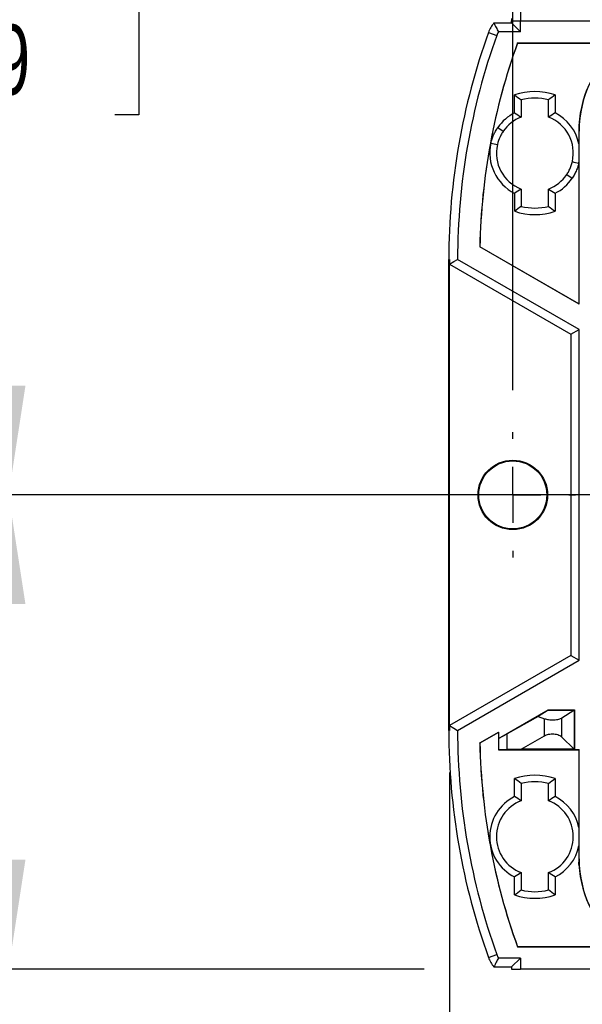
# Model space of a CAD drawing. Header units: millimetres. Extents: x 19 to 819, y 19 to 629.
# Tile 4 of 17: x 96 to 147, y 345 to 435. Entities that reach past the tile are written whole.
import ezdxf

# ---------------------------------------------------------------- set-up
doc = ezdxf.new("R2010")
doc.units = ezdxf.units.MM
doc.header["$LTSCALE"] = 3
doc.linetypes.add('SLD-Center', pattern=[19.05, 15.24, -1.27, 1.27, -1.27])
doc.linetypes.add('SLD-Solid', pattern=[0])
doc.layers.add('CENTER', color=40, linetype='SLD-Center')
doc.layers.add('DIMENSIONS', color=140, linetype='SLD-Solid', lineweight=25)
doc.styles.add('SLDTEXTSTYLE0', font='TXT', dxfattribs={"width": 0.7})
doc.dimstyles.new('SLDDIMSTYLE1', dxfattribs={"dimtxt": 6.474023, "dimasz": 9.906, "dimexe": 0, "dimexo": 0.0625, "dimgap": 1.618506, "dimtad": 0, "dimtih": 1, "dimtoh": 1, "dimdec": 1, "dimrnd": 1e-09, "dimzin": 12, "dimdsep": 46, "dimtxsty": 'SLDTEXTSTYLE0', "dimsah": 1, "dimcen": 0.09, "dimadec": 0, "dimazin": 3, "dimtfac": 1, "dimtdec": 1, "dimtofl": 0, "dimtmove": 0, "dimatfit": 3, "dimfxl": 0, "dimfrac": 2, "dimtolj": 1, "dimtzin": 12, "dimarcsym": 0})
doc.dimstyles.new('SLDDIMSTYLE2', dxfattribs={"dimtxt": 6.474023, "dimasz": 9.906, "dimexe": 0, "dimexo": 0.0625, "dimgap": 1.618506, "dimtad": 0, "dimtih": 1, "dimtoh": 1, "dimdec": 1, "dimrnd": 1e-09, "dimzin": 4, "dimdsep": 46, "dimtxsty": 'SLDTEXTSTYLE0', "dimsah": 1, "dimcen": 0.09, "dimadec": 0, "dimazin": 1, "dimtfac": 1, "dimtdec": 1, "dimtofl": 0, "dimtmove": 0, "dimatfit": 3, "dimfxl": 0, "dimfrac": 2, "dimtolj": 1, "dimtzin": 12, "dimarcsym": 0})

# ---------------------------------------------------------------- blocks, each defined once
blk = doc.blocks.new('_D_1')
at = {"layer": 'DIMENSIONS'}
for p, q in [((196.445, 387.836), (196.445, 265.835)), ((134.694, 366.485), (134.694, 265.835)), ((98.294, 275.36), (96.12, 275.36)), ((96.12, 275.36), (96.12, 265.07)), ((117.532, 275.36), (119.706, 275.36)), ((119.706, 275.36), (119.706, 265.07)), ((134.694, 275.36), (126.304, 275.36)), ((196.445, 275.36), (134.694, 275.36)), ((96.12, 265.07), (98.294, 265.07)), ((119.706, 265.07), (117.532, 265.07))]:
    blk.add_line(p, q, dxfattribs=at)
for points in [[(134.694, 275.36), (144.6, 273.836), (144.6, 276.884)], [(196.445, 275.36), (186.539, 276.884), (186.539, 273.836)]]:
    blk.add_solid(points, dxfattribs=at)
at = {"layer": 'DIMENSIONS', "char_height": 6.35, "attachment_point": 1, "style": 'SLDTEXTSTYLE0'}
for s, insert in [('61.8', (98.294, 284.995)), ('2.43', (98.294, 273.256))]:
    blk.add_mtext(s, dxfattribs=dict(at, insert=insert))
blk = doc.blocks.new('_D_2')
at = {"layer": 'DIMENSIONS'}
for p, q in [((176.481, 391.646), (85.233, 391.646)), ((94.758, 391.646), (94.758, 348.646)), ((192.635, 391.646), (181.053, 391.646)), ((132.408, 348.646), (85.233, 348.646)), ((94.758, 327.896), (94.758, 348.646)), ((44.801, 327.896), (42.627, 327.896)), ((42.627, 327.896), (42.627, 317.607)), ((64.04, 327.896), (66.214, 327.896)), ((66.214, 327.896), (66.214, 317.607)), ((75.708, 327.896), (94.758, 327.896)), ((42.627, 317.607), (44.801, 317.607)), ((66.214, 317.607), (64.04, 317.607))]:
    blk.add_line(p, q, dxfattribs=at)
for points in [[(94.758, 391.646), (93.234, 381.74), (96.282, 381.74)], [(94.758, 348.646), (96.282, 358.552), (93.234, 358.552)]]:
    blk.add_solid(points, dxfattribs=at)
at = {"layer": 'DIMENSIONS', "char_height": 6.35, "attachment_point": 1, "style": 'SLDTEXTSTYLE0'}
for s, insert in [('43.0', (44.801, 337.531)), ('1.69', (44.801, 325.792))]:
    blk.add_mtext(s, dxfattribs=dict(at, insert=insert))
blk = doc.blocks.new('_D_4')
at = {"layer": 'DIMENSIONS'}
for p, q in [((140.445, 401.146), (140.445, 579.671)), ((238.445, 401.146), (238.445, 579.671)), ((140.445, 570.146), (174.03, 570.146)), ((182.802, 570.146), (180.628, 570.146)), ((180.628, 570.146), (180.628, 559.857)), ((202.04, 570.146), (204.214, 570.146)), ((204.214, 570.146), (204.214, 559.857)), ((238.445, 570.146), (210.812, 570.146)), ((180.628, 559.857), (182.802, 559.857)), ((204.214, 559.857), (202.04, 559.857))]:
    blk.add_line(p, q, dxfattribs=at)
for points in [[(140.445, 570.146), (150.351, 568.622), (150.351, 571.67)], [(238.445, 570.146), (228.539, 571.67), (228.539, 568.622)]]:
    blk.add_solid(points, dxfattribs=at)
at = {"layer": 'DIMENSIONS', "char_height": 6.35, "attachment_point": 1, "style": 'SLDTEXTSTYLE0'}
for s, insert in [('98.0', (182.802, 579.781)), ('3.86', (182.802, 568.042))]:
    blk.add_mtext(s, dxfattribs=dict(at, insert=insert))
blk = doc.blocks.new('_D_5')
at = {"layer": 'DIMENSIONS'}
for p, q in [((189.445, 387.836), (189.445, 297.376)), ((134.694, 366.485), (134.694, 297.376)), ((95.023, 306.901), (92.849, 306.901)), ((92.849, 306.901), (92.849, 296.612)), ((114.261, 306.901), (116.435, 306.901)), ((116.435, 306.901), (116.435, 296.612)), ((134.694, 306.901), (123.033, 306.901)), ((189.445, 306.901), (134.694, 306.901)), ((92.849, 296.612), (95.023, 296.612)), ((116.435, 296.612), (114.261, 296.612))]:
    blk.add_line(p, q, dxfattribs=at)
for points in [[(134.694, 306.901), (144.6, 305.377), (144.6, 308.425)], [(189.445, 306.901), (179.539, 308.425), (179.539, 305.377)]]:
    blk.add_solid(points, dxfattribs=at)
at = {"layer": 'DIMENSIONS', "char_height": 6.35, "attachment_point": 1, "style": 'SLDTEXTSTYLE0'}
for s, insert in [('54.8', (95.023, 316.536)), ('2.16', (95.023, 304.798))]:
    blk.add_mtext(s, dxfattribs=dict(at, insert=insert))
blk = doc.blocks.new('_D_9')
at = {"layer": 'DIMENSIONS'}
for p, q in [((185.635, 477.646), (85.233, 477.646)), ((94.758, 477.646), (94.758, 448.141)), ((85.139, 436.402), (82.965, 436.402)), ((82.965, 436.402), (82.965, 426.113)), ((104.377, 436.402), (106.551, 436.402)), ((106.551, 436.402), (106.551, 426.113)), ((82.965, 426.113), (85.139, 426.113)), ((106.551, 426.113), (104.377, 426.113)), ((94.758, 391.646), (94.758, 424.663)), ((185.635, 391.646), (85.233, 391.646))]:
    blk.add_line(p, q, dxfattribs=at)
for points in [[(94.758, 477.646), (93.234, 467.74), (96.282, 467.74)], [(94.758, 391.646), (96.282, 401.552), (93.234, 401.552)]]:
    blk.add_solid(points, dxfattribs=at)
at = {"layer": 'DIMENSIONS', "char_height": 6.35, "attachment_point": 1, "style": 'SLDTEXTSTYLE0'}
for s, insert in [('86.0', (85.139, 446.037)), ('3.39', (85.139, 434.298))]:
    blk.add_mtext(s, dxfattribs=dict(at, insert=insert))
blk = doc.blocks.new('SW_CENTERMARKSYMBOL_14')
at = {"layer": 'CENTER', "color": 0}
for p, q in [((0, 5.08), (0, 5.69)), ((0, 0), (0, 2.54)), ((-5.08, 0), (-5.69, 0)), ((0, 0), (-2.54, 0)), ((0, 0), (0, -2.54)), ((0, 0), (2.54, 0)), ((5.08, 0), (5.69, 0)), ((0, -5.08), (0, -5.69))]:
    blk.add_line(p, q, dxfattribs=at)

msp = doc.modelspace()

# ---------------------------------------------------------------- linework, layer by layer
for p, q in [((141.145, 435.646), (141.145, 434.646)), ((138.729, 434.449), (140.342, 434.449)), ((140.342, 434.843), (140.342, 434.646)), ((140.342, 434.646), (141.145, 434.646)), ((140.342, 434.449), (140.342, 434.646)), ((140.342, 434.646), (141.145, 434.646)), ((140.342, 434.449), (141.145, 433.646)), ((141.145, 434.646), (237.745, 434.646)), ((141.145, 433.646), (141.145, 434.646)), ((141.145, 434.646), (237.745, 434.646)), ((138.238, 433.596), (138.993, 433.324)), ((141.145, 433.646), (139.143, 433.646)), ((140.873, 432.629), (140.875, 432.646)), ((140.873, 432.629), (150.393, 432.629)), ((140.875, 432.646), (150.445, 432.646)), ((140.612, 426.294), (140.612, 427.919)), ((144.277, 427.919), (144.277, 426.291)), ((141.21, 427.476), (141.21, 425.905)), ((143.68, 425.908), (143.68, 427.476)), ((143.68, 425.905), (143.68, 425.908)), ((146.441, 425.158), (146.441, 423.471)), ((139.091, 424.974), (139.582, 424.634)), ((146.445, 408.956), (146.445, 424.646)), ((138.465, 423.555), (139.047, 423.422)), ((146.441, 421.821), (146.441, 421.738)), ((146.441, 421.738), (146.441, 408.963)), ((145.332, 420.693), (145.824, 420.36)), ((140.615, 417.375), (140.615, 418.997)), ((141.207, 419.388), (141.21, 419.387)), ((141.21, 419.387), (141.21, 417.817)), ((143.68, 417.817), (143.68, 419.387)), ((144.275, 419), (144.275, 417.375)), ((137.461, 414.148), (137.456, 414.145)), ((146.445, 408.956), (137.456, 414.145)), ((146.441, 408.963), (137.461, 414.148)), ((134.642, 412.997), (134.694, 412.997)), ((134.642, 370.295), (134.642, 412.997)), ((134.694, 370.295), (134.694, 412.997)), ((134.696, 412.563), (145.694, 406.213)), ((146.445, 406.646), (135.445, 412.997)), ((146.445, 408.956), (146.441, 408.963)), ((145.694, 406.213), (146.445, 406.646)), ((146.445, 376.646), (146.445, 406.646)), ((145.694, 406.213), (145.694, 377.08)), ((145.694, 377.08), (134.696, 370.73)), ((145.694, 377.08), (146.445, 376.646)), ((135.445, 370.295), (146.445, 376.646)), ((139.145, 369.545), (143.651, 372.146)), ((142.742, 371.565), (139.945, 369.979)), ((143.66, 372.11), (142.742, 371.565)), ((142.742, 371.565), (143.33, 371.351)), ((143.66, 372.11), (143.651, 372.146)), ((143.651, 372.146), (146.045, 372.146)), ((143.66, 372.11), (145.988, 372.11)), ((144.903, 371.426), (145.988, 372.11)), ((146.009, 372.111), (145.988, 372.11)), ((146.009, 372.111), (146.045, 372.146)), ((146.009, 372.111), (146.009, 368.582)), ((146.045, 372.146), (146.045, 368.546)), ((143.33, 369.808), (143.33, 371.351)), ((144.903, 369.688), (144.903, 371.426)), ((134.642, 370.295), (134.694, 370.295)), ((137.456, 369.147), (139.145, 370.122)), ((139.136, 370.112), (137.461, 369.145)), ((139.145, 370.122), (139.136, 370.112)), ((139.136, 370.112), (139.136, 368.538)), ((139.145, 370.122), (139.145, 369.545)), ((139.145, 369.545), (139.945, 369.979)), ((139.945, 368.571), (139.945, 369.979)), ((141.206, 368.582), (143.33, 369.808)), ((137.461, 369.145), (137.456, 369.147)), ((139.145, 369.545), (139.145, 368.546)), ((146.009, 368.582), (144.903, 369.688)), ((139.145, 368.546), (139.136, 368.538)), ((139.136, 368.538), (146.441, 368.538)), ((139.145, 368.546), (139.945, 368.571)), ((141.206, 368.582), (139.945, 368.571)), ((146.009, 368.582), (141.206, 368.582)), ((146.009, 368.582), (146.045, 368.546)), ((146.045, 368.546), (146.445, 368.546)), ((146.445, 368.546), (146.441, 368.538)), ((146.441, 368.538), (146.441, 361.484)), ((146.445, 358.646), (146.445, 368.546)), ((140.612, 364.294), (140.612, 365.919)), ((141.21, 365.476), (141.21, 363.905)), ((143.68, 363.905), (143.68, 365.476)), ((144.277, 365.919), (144.277, 364.294)), ((146.441, 359.808), (146.441, 358.134)), ((141.21, 357.387), (141.21, 355.817)), ((143.68, 355.817), (143.68, 357.387)), ((140.612, 355.373), (140.612, 356.998)), ((144.277, 356.998), (144.277, 355.373)), ((140.873, 350.664), (140.875, 350.646)), ((140.873, 350.664), (150.393, 350.664)), ((150.445, 350.646), (140.875, 350.646)), ((138.238, 349.697), (138.993, 349.969)), ((141.145, 349.646), (139.143, 349.646)), ((140.342, 348.843), (141.145, 349.646)), ((141.145, 349.646), (141.145, 348.646)), ((138.729, 348.843), (140.342, 348.843)), ((140.342, 348.843), (140.342, 348.646)), ((140.342, 348.646), (141.145, 348.646)), ((237.745, 348.646), (141.145, 348.646))]:
    msp.add_line(p, q)
at = {"flags": 128}
for points in [[(134.696, 412.563), (135.115, 412.806), (135.445, 412.997)], [(134.696, 370.73), (135.115, 370.486), (135.445, 370.295)]]:
    msp.add_lwpolyline(points, dxfattribs=at)
for radius in [3.15, 3.084]:
    msp.add_circle((140.445, 391.646), radius)
for centre, radius, start, end in [((140.875, 432.646), 2.803, 139.96684, 160.19754), ((195.445, 412.997), 60.803, 160.19754, 180), ((195.445, 412.997), 60, 160.19754, 180), ((140.875, 432.646), 2, 150, 160.19754), ((195.445, 412.997), 58, 160.19754, 178.86573), ((195.445, 412.997), 57.996, 160.21431, 178.86318), ((156.445, 424.646), 10.017, 127.16837, 177.07043), ((156.445, 424.646), 10, 126.8699, 180), ((142.445, 422.646), 5.583, 70.83659, 109.16341), ((142.445, 422.646), 4.985, 75.65462, 104.34538), ((142.445, 422.646), 4.083, 116.67143, 145.23353), ((142.445, 422.646), 4.08, 11.66805, 63.31022), ((142.445, 422.646), 3.485, 110.75694, 145.23355), ((142.445, 422.646), 3.485, 347.14286, 69.24293), ((142.445, 422.646), 4.083, 167.14286, 243.36942), ((142.445, 422.646), 3.485, 167.14286, 249.19753), ((142.445, 422.646), 4.08, 347.1709, 348.33195), ((142.445, 422.646), 3.485, 290.75707, 325.92182), ((142.445, 422.646), 4.08, 296.6489, 325.92157), ((142.445, 422.646), 5.58, 250.85558, 289.14442), ((142.445, 422.646), 4.985, 255.65452, 284.34548), ((195.445, 412.997), 60.751, 180, 180.40955), ((195.445, 370.295), 60.751, 179.59045, 180), ((195.445, 370.295), 60.803, 180, 199.80246), ((195.445, 370.295), 60, 180, 199.80246), ((195.445, 370.295), 58, 181.13427, 199.80246), ((195.445, 370.295), 57.996, 181.13682, 199.78569), ((142.445, 360.646), 5.583, 70.83659, 109.16341), ((142.445, 360.646), 4.985, 75.65462, 104.34538), ((142.445, 360.646), 4.083, 116.67143, 243.32857), ((142.445, 360.646), 3.485, 110.75694, 249.24306), ((142.445, 360.646), 3.485, 290.75694, 69.24306), ((142.445, 360.646), 4.083, 11.84351, 63.32857), ((142.445, 360.646), 4.083, 296.67143, 348.15649), ((156.445, 358.646), 10.017, 182.92957, 232.83163), ((156.445, 358.646), 10, 180, 233.1301), ((142.445, 360.646), 4.985, 255.65462, 284.34538), ((142.445, 360.646), 5.583, 250.83659, 289.16341), ((140.875, 350.646), 2.803, 199.80246, 220.03316), ((140.875, 350.646), 2, 199.80246, 210)]:
    msp.add_arc(centre, radius, start, end)
for points, knots in [([(138.729, 434.449), (138.796, 434.308), (138.923, 434.041), (139.072, 433.773), (139.143, 433.646)], [0, 0, 0, 0, 0.526691, 1, 1, 1, 1]), ([(146.441, 425.158), (146.441, 425.14), (146.441, 425.105), (146.442, 425.048), (146.443, 424.992), (146.444, 424.935), (146.444, 424.879), (146.444, 424.823), (146.445, 424.766), (146.445, 424.708), (146.445, 424.666), (146.445, 424.646)], [0, 0, 0, 0, 0.186344, 0.352355, 0.498268, 0.624431, 0.731389, 0.820036, 0.891957, 0.950116, 1, 1, 1, 1]), ([(138.465, 423.555), (138.48, 423.618), (138.511, 423.746), (138.569, 423.933), (138.634, 424.116), (138.709, 424.296), (138.791, 424.471), (138.883, 424.643), (138.982, 424.812), (139.055, 424.92), (139.091, 424.974)], [0, 0, 0, 0, 0.126158, 0.251419, 0.376064, 0.500376, 0.62464, 0.749143, 0.874169, 1, 1, 1, 1]), ([(139.582, 424.634), (139.574, 424.622), (139.566, 424.611), (139.524, 424.548), (139.491, 424.496), (139.395, 424.338), (139.338, 424.229), (139.182, 423.896), (139.103, 423.664), (139.047, 423.422)], [0, 0, 0, 0, 0.000040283, 0.000040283, 0.000224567, 0.000224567, 0.000593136, 0.000593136, 0.001330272, 0.001330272, 0.001330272, 0.001330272]), ([(146.441, 423.471), (146.441, 423.402), (146.44, 423.265), (146.44, 423.059), (146.44, 422.853), (146.44, 422.579), (146.44, 422.233), (146.44, 421.959), (146.441, 421.821)], [0, 0, 0, 0, 0.126731, 0.251883, 0.37577, 0.498712, 0.746644, 1, 1, 1, 1]), ([(145.332, 420.693), (145.332, 420.694), (145.332, 420.694), (145.367, 420.745), (145.4, 420.797), (145.495, 420.956), (145.553, 421.064), (145.708, 421.397), (145.787, 421.628), (145.843, 421.871)], [0, 0, 0, 0, 0.000000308, 0.000000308, 0.000184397, 0.000184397, 0.000552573, 0.000552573, 0.001288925, 0.001288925, 0.001288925, 0.001288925]), ([(146.432, 421.738), (146.413, 421.667), (146.376, 421.526), (146.307, 421.318), (146.23, 421.115), (146.143, 420.918), (146.047, 420.726), (145.941, 420.54), (145.863, 420.42), (145.824, 420.36)], [0, 0, 0, 0, 0.145815, 0.290053, 0.433061, 0.575195, 0.716819, 0.858298, 1, 1, 1, 1]), ([(143.33, 371.351), (143.423, 371.317), (143.546, 371.286), (143.837, 371.247), (144.005, 371.24), (144.33, 371.255), (144.487, 371.278), (144.74, 371.343), (144.837, 371.385), (144.903, 371.426)], [0, 0, 0, 0, 0.25, 0.25, 0.5, 0.5, 0.75, 0.75, 1, 1, 1, 1]), ([(143.33, 369.808), (143.423, 369.862), (143.546, 369.91), (143.837, 369.972), (144.005, 369.984), (144.33, 369.96), (144.487, 369.923), (144.74, 369.82), (144.837, 369.754), (144.903, 369.688)], [0, 0, 0, 0, 0.25, 0.25, 0.5, 0.5, 0.75, 0.75, 1, 1, 1, 1]), ([(146.441, 361.484), (146.441, 361.414), (146.44, 361.275), (146.44, 361.065), (146.44, 360.857), (146.44, 360.578), (146.44, 360.227), (146.44, 359.949), (146.441, 359.808)], [0, 0, 0, 0, 0.1267735, 0.2519369, 0.3758061, 0.4987066, 0.7465861, 1, 1, 1, 1]), ([(146.441, 358.134), (146.441, 358.153), (146.441, 358.188), (146.442, 358.245), (146.443, 358.301), (146.444, 358.357), (146.444, 358.414), (146.444, 358.47), (146.445, 358.526), (146.445, 358.585), (146.445, 358.627), (146.445, 358.646)], [0, 0, 0, 0, 0.186355, 0.352377, 0.498303, 0.624481, 0.73145, 0.820105, 0.892023, 0.950163, 1, 1, 1, 1]), ([(139.143, 349.646), (139.108, 349.585), (139.036, 349.458), (138.933, 349.263), (138.829, 349.057), (138.763, 348.916), (138.729, 348.843)], [0, 0, 0, 0, 0.229982, 0.473309, 0.729982, 1, 1, 1, 1])]:
    msp.add_open_spline(points, degree=3, knots=knots)
for points in [[(140.612, 427.919), (140.813, 427.777), (141.013, 427.629), (141.21, 427.476)], [(144.277, 427.919), (144.077, 427.777), (143.877, 427.629), (143.68, 427.476)], [(140.612, 426.294), (140.813, 426.17), (141.013, 426.041), (141.21, 425.905)], [(144.277, 426.291), (144.067, 426.164), (143.868, 426.036), (143.68, 425.908)], [(145.843, 421.871), (146.038, 421.827), (146.232, 421.783), (146.427, 421.739)], [(141.207, 419.388), (141.012, 419.252), (140.814, 419.122), (140.615, 418.997)], [(143.68, 419.387), (143.876, 419.252), (144.075, 419.123), (144.275, 419)], [(141.21, 417.817), (141.013, 417.664), (140.815, 417.517), (140.615, 417.375)], [(143.68, 417.817), (143.876, 417.664), (144.075, 417.517), (144.275, 417.375)], [(141.21, 365.476), (141.013, 365.629), (140.813, 365.777), (140.612, 365.919)], [(143.68, 365.476), (143.877, 365.629), (144.077, 365.777), (144.277, 365.919)], [(141.21, 363.905), (141.013, 364.041), (140.813, 364.17), (140.612, 364.294)], [(144.277, 364.294), (144.076, 364.17), (143.877, 364.041), (143.68, 363.905)], [(141.21, 357.387), (141.013, 357.251), (140.813, 357.122), (140.612, 356.998)], [(144.277, 356.998), (144.076, 357.122), (143.877, 357.251), (143.68, 357.387)], [(140.612, 355.373), (140.813, 355.516), (141.013, 355.663), (141.21, 355.817)], [(144.277, 355.373), (144.077, 355.516), (143.877, 355.663), (143.68, 355.817)]]:
    msp.add_open_spline(points, degree=3)

# ---------------------------------------------------------------- block references
at = {"layer": 'CENTER'}
msp.add_blockref('SW_CENTERMARKSYMBOL_14', (140.445, 391.646), dxfattribs=at)

# ---------------------------------------------------------------- dimensions: what is measured, and where the dimension line sits
at = {"layer": 'DIMENSIONS'}
for base, p1, p2, dimstyle, picture, middle in [((238.445, 570.146), (140.445, 397.336), (238.445, 397.336), 'SLDDIMSTYLE2', '_D_4', (192.421, 570.146)), ((189.445, 306.901), (134.694, 370.295), (189.445, 391.646), 'SLDDIMSTYLE1', '_D_5', (104.642, 306.901)), ((134.694, 275.36), (196.445, 391.646), (134.694, 370.295), 'SLDDIMSTYLE1', '_D_1', (107.913, 275.36))]:
    dim = msp.add_linear_dim(base=base, p1=p1, p2=p2, dimstyle=dimstyle, dxfattribs=at)
    dim.commit()
    dim.dimension.update_dxf_attribs({"geometry": picture, "text_midpoint": middle, "dimtype": 160})
for base, p1, p2, picture, middle in [((94.758, 391.646), (189.445, 477.646), (189.445, 391.646), '_D_9', (94.758, 436.402)), ((94.758, 348.646), (196.445, 391.646), (140.342, 348.646), '_D_2', (94.758, 327.896))]:
    dim = msp.add_linear_dim(base=base, p1=p1, p2=p2, angle=90, dimstyle='SLDDIMSTYLE2', dxfattribs=at)
    dim.commit()
    dim.dimension.update_dxf_attribs({"geometry": picture, "text_midpoint": middle, "dimtype": 160})

doc.saveas('drawing.dxf')
